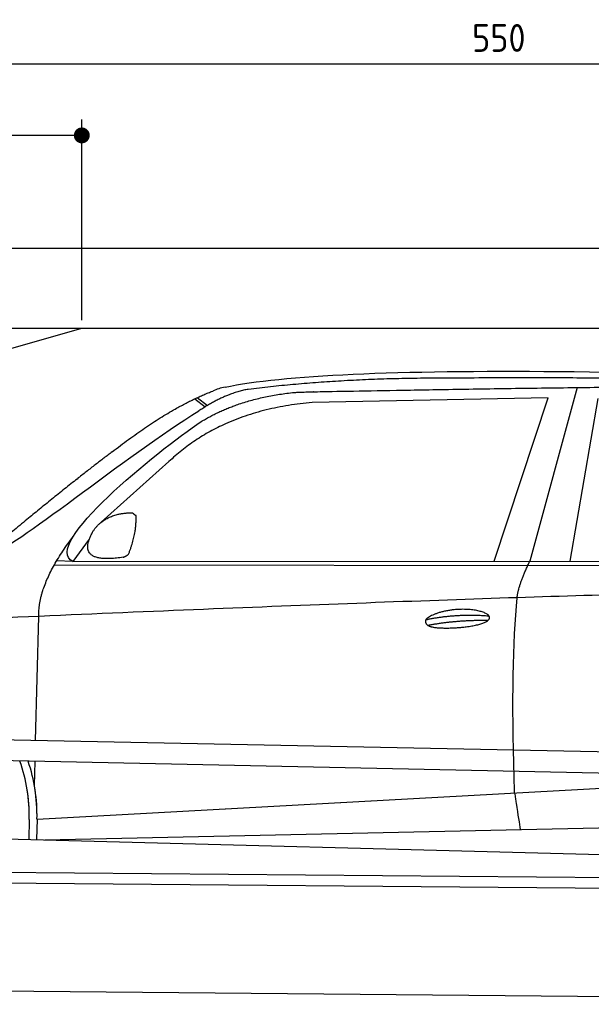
# Model space of a CAD drawing. Header units: millimetres. Extents: x -411 to 6777, y 0 to 6677.
# Tile 4 of 6: x 1744 to 3183, y 4200 to 6677. Entities that reach past the tile are written whole.
import ezdxf

# ---------------------------------------------------------------- set-up
doc = ezdxf.new("R2010")
doc.units = ezdxf.units.MM
doc.layers.add('4', color=3, linetype='Continuous')
for name, color, linetype, lineweight in [('car', 10, 'Continuous', 25), ('Freiraum', 7, 'Continuous', 25), ('Gebäude', 7, 'Continuous', 25), ('Plattform', 7, 'Continuous', 25)]:
    doc.layers.add(name, color=color, linetype=linetype, lineweight=lineweight)
doc.styles.get("Standard").update_dxf_attribs({"font": 'ISOCP.SHX'})
doc.dimstyles.new('GEN-ISO', dxfattribs={"dimscale": 20, "dimtxt": 3.5, "dimasz": 2, "dimexe": 2, "dimexo": 1, "dimgap": 1.5, "dimtad": 1, "dimdec": 1, "dimlfac": 0.1, "dimdsep": 46, "dimtxsty": 'STANDARD', "dimblk": 'PUNKT', "dimcen": 2, "dimclrd": 256, "dimclre": 256, "dimclrt": 2, "dimadec": 0, "dimazin": 0, "dimtp": 0.1, "dimtm": 0.1, "dimtfac": 0.71, "dimtdec": 1, "dimtmove": 2, "dimatfit": 3, "dimldrblk": 'PUNKT', "dimfxl": 2, "dimtolj": 1, "dimarcsym": 0})

# ---------------------------------------------------------------- blocks, each defined once
blk = doc.blocks.new('PUNKT')
at = {"layer": '4', "color": 0, "linetype": 'ByBlock'}
blk.add_line((-0.5, 0), (-1, 0), dxfattribs=at)
at = {"layer": '4', "color": 0, "linetype": 'ByBlock', "const_width": 0.5}
blk.add_lwpolyline([(-0.25, 0, 1), (0.25, 0, 1)], format="xyb", close=True, dxfattribs=at)
blk = doc.blocks.new('*D35')
at = {"layer": '4', "lineweight": -2, "transparency": 16777216}
for p, q in [((200, 5920.9), (200, 6605.8)), ((5700, 6070.9), (5700, 6605.8)), ((240, 6565.8), (5660, 6565.8))]:
    blk.add_line(p, q, dxfattribs=at)
at = {"layer": 'Defpoints', "color": 0, "transparency": 16777216}
for p in [(5700, 6565.8), (5700, 6050.9), (200, 5900.9)]:
    blk.add_point(p, dxfattribs=at)
at = {"layer": '4', "lineweight": -2, "transparency": 16777216, "xscale": 40, "yscale": 40, "zscale": 40, "rotation": 180}
blk.add_blockref('PUNKT', (200, 6565.8), dxfattribs=at)
at = {"layer": '4', "lineweight": -2, "transparency": 16777216, "xscale": 40, "yscale": 40, "zscale": 40}
blk.add_blockref('PUNKT', (5700, 6565.8), dxfattribs=at)
at = {"layer": '4', "color": 2, "transparency": 16777216, "insert": (2950, 6630.8), "char_height": 70, "attachment_point": 5}
blk.add_mtext('550', dxfattribs=at)
blk = doc.blocks.new('Car')
at = {"layer": 'car'}
for p, q in [((3094.5, 5780.1), (2979.2, 5342.1)), ((3021.4, 5753.7), (2427.7, 5736.3)), ((2889.2, 5341.3), (3021.4, 5753.7)), ((3080.9, 5343.1), (3148, 5752.9)), ((2132.4, 5743.1), (2158.5, 5722.8)), ((2138.2, 5745.8), (2163.8, 5726)), ((2068.3, 5584.4), (1898.9, 5430.5)), ((1869.6, 5387), (1829, 5331)), ((1829, 5331), (4480.8, 5356.7)), ((1782.1, 5321.7), (4425.3, 5342.7)), ((1829, 5331), (1787.8, 5331.7)), ((1739, 4879.5), (1744.3, 5192)), ((1737.1, 4766.5), (1738.1, 4827.1)), ((1744.4, 4681.9), (3613.3, 4801.2)), ((1744.4, 4681.9), (2767.9, 4747.2)), ((1744.4, 4681.9), (1743.6, 4630.3)), ((1764.2, 4630), (3649.6, 4688.6)), ((1724.8, 4681.1), (1723.9, 4630.7)), ((1665.7, 4631.7), (3714.7, 4597))]:
    blk.add_line(p, q, dxfattribs=at)
for centre, radius, start, end in [((2246.7, 5602.8), 174.5, 102.8736, 113.54), ((1320.2, 4687.9), 404.6, 359.0314, 20.1942), ((1320.2, 4687.9), 424.2, 359.1908, 19.1882), ((1320.2, 4687.9), 404.6, 359.0315, 10.2025), ((1320.2, 4687.9), 424.2, 359.1908, 9.6942)]:
    blk.add_arc(centre, radius, start, end, dxfattribs=at)
for points, degree in [([(2207.9, 5772.9), (2494.9, 5837.1), (3380, 5831.9), (4552.5, 5779.4)], 3), ([(2738.3, 5800.1), (2495.5, 5797.8), (2266.4, 5767.9)], 2), ([(3702.6, 5794.3), (3354.2, 5810.5), (2738.3, 5800.1)], 2), ([(1925.1, 5607.4), (2065.2, 5718.9), (2177, 5762.7)], 2), ([(2266.4, 5767.9), (2210.2, 5758.3), (2142.2, 5712.4)], 2), ([(2148.8, 5685.7), (2242.1, 5744.3), (2377.5, 5760.7)], 2), ([(2427.7, 5736.3), (2203.8, 5715), (2068.3, 5584.4)], 2), ([(1629.1, 5353.6), (1664.8, 5350.2), (1964.8, 5601.8), (2142.2, 5712.4)], 3), ([(1829, 5331), (1745.6, 5370.3), (2037.4, 5609.3), (2148.8, 5685.7)], 3), ([(1925.1, 5607.4), (1844.6, 5546.2), (1742.9, 5461.8), (1614.6, 5355.4), (1620.5, 5353.5)], 4), ([(1877.7, 5404.8), (1893.9, 5435.2), (1936.5, 5449.6)], 2), ([(1936.5, 5449.6), (1965.2, 5455.7), (1978.1, 5454.6)], 2), ([(1978.1, 5454.6), (1984.2, 5448.5), (1986.6, 5448.4)], 2), ([(1968.7, 5350.4), (1989.6, 5403.6), (1986.6, 5448.4)], 2), ([(1955.3, 5342.6), (1833.2, 5322.7), (1877.7, 5404.8)], 2), ([(1744.3, 5192), (1741.1, 5275.6), (1829, 5393.7)], 2), ([(1955.3, 5342.6), (1961.3, 5344.4), (1968.7, 5350.4)], 2), ([(2948.1, 5249.9), (2950.9, 5281), (2979.2, 5342.1)], 2), ([(4700.1, 5287), (3823.5, 5307.4), (1391.4, 5172.9)], 2), ([(2718.5, 5192.5), (2793.9, 5209.4), (2877.4, 5203.7)], 2), ([(2723.6, 5178.7), (2797.6, 5193.3), (2875.5, 5192.5)], 2)]:
    blk.add_open_spline(points, degree=degree, dxfattribs=at)
for points, degree, knots in [([(2377.5, 5760.7), (2404.1, 5763), (2543.5, 5766.1), (3564.7, 5795.6), (4185, 5794.9), (4642, 5626.4), (4619.8, 5452.6)], 4, [0.0821318, 0.0821318, 0.0821318, 0.0821318, 0.0821318, 0.258851, 0.508851, 1, 1, 1, 1, 1]), ([(2946.4, 4758.6), (2945.8, 4772.2), (2945.2, 4785.5), (2944.7, 4798.7), (2937.4, 4988.5), (2938.5, 5138.9), (2948.1, 5249.9)], 3, [0, 0, 0, 0, 0.064923, 0.064923, 0.064923, 1, 1, 1, 1]), ([(2718.5, 5192.5), (2722.7, 5197.6), (2743.7, 5214), (2826.4, 5234.1), (2941.7, 5198), (2833.1, 5169.4), (2748.3, 5170), (2713.9, 5173.6), (2718.5, 5192.5)], 5, [0, 0, 0, 0, 0, 0, 0.300106, 0.500106, 0.700106, 1, 1, 1, 1, 1, 1]), ([(2946.4, 4758.6), (2947.1, 4754), (2947.8, 4749.5), (2948.5, 4745.1), (2949.1, 4741.1), (2949.7, 4737.2), (2950.3, 4733.5), (2955.2, 4703.3), (2958.9, 4681.3), (2961.5, 4667.2)], 3, [-0.000011, -0.000011, -0.000011, -0.000011, 0.107576, 0.107576, 0.107576, 0.206414, 0.206414, 0.206414, 1, 1, 1, 1])]:
    blk.add_open_spline(points, degree=degree, knots=knots, dxfattribs=at)
blk = doc.blocks.new('_Dot')
at = {"color": 0, "linetype": 'ByBlock', "lineweight": -2}
blk.add_line((-0.5, 0), (-1, 0), dxfattribs=at)
at = {"color": 0, "linetype": 'ByBlock', "const_width": 0.5}
blk.add_lwpolyline([(-0.25, 0, 1), (0.25, 0, 1)], format="xyb", close=True, dxfattribs=at)
blk = doc.blocks.new('*D41')
at = {"layer": '4', "lineweight": -2, "transparency": 16777216}
for p, q in [((200, 5920.9), (200, 6425.7)), ((1900, 5920.9), (1900, 6425.7)), ((1860, 6385.7), (240, 6385.7))]:
    blk.add_line(p, q, dxfattribs=at)
at = {"layer": 'Defpoints', "color": 0, "transparency": 16777216}
for p in [(200, 6385.7), (200, 5900.9), (1900, 5900.9)]:
    blk.add_point(p, dxfattribs=at)
at = {"layer": '4', "lineweight": -2, "transparency": 16777216, "xscale": 40, "yscale": 40, "zscale": 40, "rotation": 180}
blk.add_blockref('_Dot', (200, 6385.7), dxfattribs=at)
at = {"layer": '4', "lineweight": -2, "transparency": 16777216, "xscale": 40, "yscale": 40, "zscale": 40}
blk.add_blockref('_Dot', (1900, 6385.7), dxfattribs=at)
at = {"layer": '4', "color": 2, "transparency": 16777216, "insert": (1050, 6450.7), "char_height": 70, "attachment_point": 5}
blk.add_mtext('170', dxfattribs=at)
blk = doc.blocks.new('Plattform OG 6200 550')
at = {"layer": 'Plattform'}
for p, q in [((5482.3, 4789.6), (348.5, 4892)), ((5481.2, 4733.6), (347.5, 4841)), ((440.2, 4543.6), (5395, 4500.4)), ((446, 4516.5), (5394.8, 4473.4)), ((5437.5, 4200), (372.6, 4244.2))]:
    blk.add_line(p, q, dxfattribs=at)
blk = doc.blocks.new('Gebäude_365_GT205')
at = {"layer": 'Freiraum'}
blk.add_lwpolyline([(200, 5650.9), (350, 5650.9), (350, 5500.9), (499.8, 5500.9), (1900, 5900.9)], dxfattribs=at)
at = {"layer": 'Gebäude', "linetype": 'Continuous'}
for p, q in [((5900, 6100.8), (0, 6100.8)), ((200, 5900.9), (5700, 5900.9))]:
    blk.add_line(p, q, dxfattribs=at)

msp = doc.modelspace()

# ---------------------------------------------------------------- block references
at = {"layer": 'car', "rotation": 359.4752422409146}
msp.add_blockref('Car', (0, 0), dxfattribs=at)
at = {"layer": 'Gebäude'}
msp.add_blockref('Gebäude_365_GT205', (0, 0), dxfattribs=at)
at = {"layer": 'Plattform'}
msp.add_blockref('Plattform OG 6200 550', (0, 0), dxfattribs=at)

# ---------------------------------------------------------------- dimensions: what is measured, and where the dimension line sits
at = {"layer": '4'}
for base, p1, p2, override, picture, middle in [((5700, 6565.8), (200, 5900.88), (5700, 6050.88), {"dimtdec": 3, "dimtolj": 0}, '*D35', (2950, 6630.8)), ((200, 6385.7), (1900, 5900.88), (200, 5900.88), {"dimblk1": 'Dot', "dimblk2": 'Dot', "dimsah": 1, "dimtdec": 3, "dimtolj": 0}, '*D41', (1050, 6450.7))]:
    dim = msp.add_linear_dim(base=base, p1=p1, p2=p2, dimstyle='GEN-ISO', override=override, dxfattribs=at)
    dim.commit()
    dim.dimension.update_dxf_attribs({"geometry": picture, "text_midpoint": middle})

doc.saveas('drawing.dxf')
